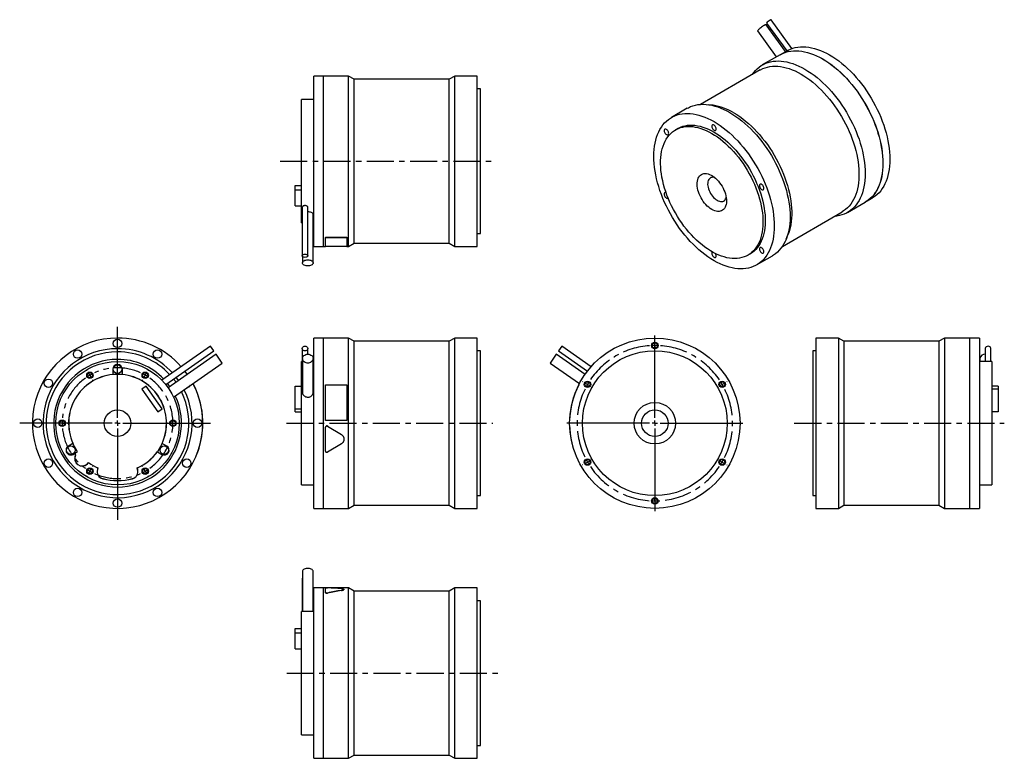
# Model space of a CAD drawing. Extents: x 76 to 1001, y 73 to 767.
import ezdxf

# ---------------------------------------------------------------- set-up
doc = ezdxf.new("R2010")
doc.units = 0
doc.header["$LTSCALE"] = 2
doc.header["$MEASUREMENT"] = 0
doc.linetypes.add('CENTERX2', pattern=[20.32, 12.7, -2.54, 2.54, -2.54])
doc.layers.get('0').update_dxf_attribs({"linetype": 'CONTINUOUS'})

# ---------------------------------------------------------------- blocks, each defined once
blk = doc.blocks.new('SW_CENTERMARKSYMBOL_0')
at = {"color": 0, "linetype": 'Continuous'}
for p, q in [((0, 5), (0, 90.44)), ((-5, 0), (-91.9, 0)), ((0, 0), (-2.5, 0)), ((0, 0), (0, 2.5)), ((0, 0), (0, -2.5)), ((0, 0), (2.5, 0)), ((5, 0), (87.39, 0)), ((0, -5), (0, -90.77))]:
    blk.add_line(p, q, dxfattribs=at)
blk = doc.blocks.new('SW_CENTERMARKSYMBOL_2')
at = {"color": 6, "linetype": 'Continuous'}
for p, q in [((-2.5, 4.33), (-2.75, 4.76)), ((0, 0), (-1.25, 2.17)), ((0, 0), (1.25, -2.17)), ((52, 0), (50.75, -2.17)), ((52, 0), (53.25, 2.17)), ((54.5, 4.33), (54.75, 4.76)), ((2.5, -4.33), (2.75, -4.76)), ((49.5, -4.33), (49.25, -4.76)), ((-31, -45.03), (-31.5, -45.03)), ((-26, -45.03), (-28.5, -45.03)), ((-26, -45.03), (-23.5, -45.03)), ((-21, -45.03), (-20.5, -45.03)), ((73, -45.03), (72.5, -45.03)), ((78, -45.03), (75.5, -45.03)), ((78, -45.03), (80.5, -45.03)), ((83, -45.03), (83.5, -45.03)), ((0, -90.07), (-1.25, -92.23)), ((0, -90.07), (1.25, -87.9)), ((2.5, -85.74), (2.75, -85.3)), ((49.5, -85.74), (49.25, -85.3)), ((52, -90.07), (50.75, -87.9)), ((52, -90.07), (53.25, -92.23)), ((-2.5, -94.4), (-2.75, -94.83)), ((54.5, -94.4), (54.75, -94.83))]:
    blk.add_line(p, q, dxfattribs=at)
for start, end in [(117.2454, 120), (60, 62.7546), (120, 122.7546), (57.2454, 60), (177.2454, 180), (180, 182.7546), (0, 2.7546), (357.2454, 0), (237.2454, 240), (240, 242.7546), (297.2454, 300), (300, 302.7546)]:
    blk.add_arc((26, -45.03), 52, start, end, dxfattribs=at)
at = {"color": 6, "linetype": 'CENTERX2'}
for start, end in [(65.50921, 114.49079), (125.50921, 174.49079), (305.50921, 54.49079), (185.50921, 234.49079), (245.50921, 294.49079)]:
    blk.add_arc((26, -45.03), 52, start, end, dxfattribs=at)
blk = doc.blocks.new('SW_CENTERMARKSYMBOL_4')
at = {"color": 0, "linetype": 'Continuous'}
for p, q in [((0, 5), (0, 82.5)), ((-5, 0), (-82.5, 0)), ((0, 0), (-2.5, 0)), ((0, 0), (0, 2.5)), ((0, 0), (0, -2.5)), ((0, 0), (2.5, 0)), ((5, 0), (82.5, 0)), ((0, -5), (0, -82.5))]:
    blk.add_line(p, q, dxfattribs=at)
blk = doc.blocks.new('SW_CENTERMARKSYMBOL_5')
at = {"color": 6, "linetype": 'Continuous'}
for p, q in [((0, 5), (0, 5.5)), ((0, 0), (0, 2.5)), ((0, 0), (0, -2.5)), ((0, -5), (0, -5.5)), ((-67.55, -34), (-67.98, -33.75)), ((-63.22, -36.5), (-65.38, -35.25)), ((-63.22, -36.5), (-61.05, -37.75)), ((63.22, -36.5), (61.05, -37.75)), ((63.22, -36.5), (65.38, -35.25)), ((67.55, -34), (67.98, -33.75)), ((-58.89, -39), (-58.46, -39.25)), ((58.89, -39), (58.46, -39.25)), ((-63.22, -109.5), (-65.38, -110.75)), ((-63.22, -109.5), (-61.05, -108.25)), ((-58.89, -107), (-58.46, -106.75)), ((58.89, -107), (58.46, -106.75)), ((63.22, -109.5), (61.05, -108.25)), ((63.22, -109.5), (65.38, -110.75)), ((-67.55, -112), (-67.98, -112.25)), ((67.55, -112), (67.98, -112.25)), ((0, -141), (0, -140.5)), ((0, -146), (0, -143.5)), ((0, -146), (0, -148.5)), ((0, -151), (0, -151.5))]:
    blk.add_line(p, q, dxfattribs=at)
for start, end in [(90, 91.96218), (88.03782, 90), (150, 151.96218), (148.03782, 150), (30, 31.96218), (28.03782, 30), (208.03782, 210), (210, 211.96218), (328.03782, 330), (330, 331.96218), (268.03782, 270), (270, 271.96218)]:
    blk.add_arc((0, -73), 73, start, end, dxfattribs=at)
at = {"color": 6, "linetype": 'CENTERX2'}
for start, end in [(93.92437, 146.07563), (33.92437, 86.07563), (153.92437, 206.07563), (333.92437, 26.07563), (213.92437, 326.07563)]:
    blk.add_arc((0, -73), 73, start, end, dxfattribs=at)

msp = doc.modelspace()

# ---------------------------------------------------------------- linework, layer by layer
at = {"color": 7, "linetype": 'Continuous'}
for p, q in [((795.73, 736.69), (777.55, 761.89)), ((777.83, 763.47), (796.74, 737.27)), ((801.63, 739.55), (782.13, 766.57)), ((769.36, 755.98), (786.94, 731.62)), ((790.46, 733.65), (773.84, 724.06)), ((797.04, 737.45), (790.53, 733.69)), ((361.75, 713.64), (352.55, 713.64)), ((352.55, 633.64), (352.55, 713.64)), ((361.75, 633.64), (361.75, 713.64)), ((361.85, 712.64), (361.75, 712.64)), ((385.35, 713.64), (361.85, 713.64)), ((361.85, 633.64), (361.85, 713.64)), ((390.54, 710.64), (385.35, 713.64)), ((385.35, 633.64), (385.35, 713.64)), ((485.05, 713.64), (479.85, 710.64)), ((506.05, 713.64), (485.05, 713.64)), ((485.05, 633.64), (485.05, 713.64)), ((506.05, 633.64), (506.05, 713.64)), ((771.67, 719.34), (715.7, 687.03)), ((479.85, 710.64), (390.54, 710.64)), ((390.54, 633.64), (390.54, 710.64)), ((479.85, 633.64), (479.85, 710.64)), ((509.05, 701.64), (506.05, 701.64)), ((509.05, 633.64), (509.05, 701.64)), ((352.55, 691.64), (341.05, 691.64)), ((341.05, 633.64), (341.05, 691.64)), ((727.59, 686.15), (723.16, 686.75)), ((703.34, 683.36), (688.5, 674.79)), ((694.49, 664.39), (692.37, 663.17)), ((341.05, 575.64), (341.05, 633.64)), ((352.55, 553.64), (352.55, 633.64)), ((361.75, 553.64), (361.75, 633.64)), ((361.85, 553.64), (361.85, 633.64)), ((385.35, 553.64), (385.35, 633.64)), ((390.54, 556.64), (390.54, 633.64)), ((479.85, 556.64), (479.85, 633.64)), ((485.05, 553.64), (485.05, 633.64)), ((506.05, 553.64), (506.05, 633.64)), ((509.05, 565.64), (509.05, 633.64)), ((335.05, 610.79), (341.05, 610.79)), ((335.05, 606.69), (335.05, 610.79)), ((335.05, 606.69), (341.05, 606.69)), ((335.05, 591.78), (335.05, 606.69)), ((853.84, 585.49), (870.45, 595.08)), ((870.52, 595.12), (877.03, 598.88)), ((335.05, 591.78), (341.05, 591.78)), ((341.75, 590.16), (341.75, 544.81)), ((347.05, 544.81), (347.05, 590.16)), ((352.05, 538.18), (352.05, 583.41)), ((792.69, 553.65), (848.66, 585.97)), ((341.05, 575.64), (341.75, 575.64)), ((352.05, 575.64), (352.55, 575.64)), ((506.05, 565.64), (509.05, 565.64)), ((796.19, 560.26), (797.88, 564.4)), ((363.75, 562.2), (383.75, 562.2)), ((363.75, 562.2), (363.75, 562.11)), ((363.75, 562.11), (383.75, 562.11)), ((363.75, 553.58), (363.75, 562.11)), ((383.75, 562.2), (383.75, 562.11)), ((383.75, 562.11), (383.75, 553.58)), ((385.35, 553.64), (390.54, 556.64)), ((390.54, 556.64), (479.85, 556.64)), ((479.85, 556.64), (485.05, 553.64)), ((352.55, 553.64), (361.75, 553.64)), ((361.75, 554.64), (361.85, 554.64)), ((361.85, 553.64), (363.75, 553.64)), ((383.75, 553.58), (363.75, 553.58)), ((383.75, 553.64), (385.35, 553.64)), ((485.05, 553.64), (506.05, 553.64)), ((760.37, 545.39), (762.49, 546.61)), ((341.95, 544.23), (341.95, 538.18)), ((768.49, 536.22), (783.34, 544.79)), ((361.75, 467.52), (352.55, 467.52)), ((352.55, 307.52), (352.55, 467.52)), ((361.75, 307.52), (361.75, 467.52)), ((361.85, 466.52), (361.75, 466.52)), ((385.35, 467.52), (361.85, 467.52)), ((361.85, 307.52), (361.85, 467.52)), ((390.54, 464.52), (385.35, 467.52)), ((385.35, 307.52), (385.35, 467.52)), ((479.85, 464.52), (390.54, 464.52)), ((390.54, 310.52), (390.54, 464.52)), ((485.05, 467.52), (479.85, 464.52)), ((479.85, 310.52), (479.85, 464.52)), ((506.05, 467.52), (485.05, 467.52)), ((485.05, 307.52), (485.05, 467.52)), ((506.05, 307.52), (506.05, 467.52)), ((845.24, 467.52), (824.24, 467.52)), ((824.24, 467.52), (824.24, 307.52)), ((850.43, 464.52), (845.24, 467.52)), ((845.24, 467.52), (845.24, 307.52)), ((939.74, 464.52), (850.43, 464.52)), ((850.43, 464.52), (850.43, 310.52)), ((944.94, 467.52), (939.74, 464.52)), ((939.74, 464.52), (939.74, 310.52)), ((968.44, 467.52), (944.94, 467.52)), ((944.94, 467.52), (944.94, 307.52)), ((968.44, 467.52), (968.44, 307.52)), ((968.54, 466.52), (968.44, 466.52)), ((977.74, 467.52), (968.54, 467.52)), ((968.54, 467.52), (968.54, 307.52)), ((977.74, 467.52), (977.74, 307.52)), ((255.63, 459.83), (209.98, 427.87)), ((213.51, 423.87), (258.67, 455.49)), ((258.67, 455.49), (255.63, 459.83)), ((341.75, 457.66), (341.75, 425.9)), ((347.05, 452.33), (347.05, 457.66)), ((509.05, 455.52), (506.05, 455.52)), ((509.05, 319.52), (509.05, 455.52)), ((585.57, 459.83), (582.53, 455.49)), ((582.53, 455.49), (609.64, 436.51)), ((613.04, 440.6), (585.57, 459.83)), ((824.24, 455.52), (821.24, 455.52)), ((821.24, 455.52), (821.24, 319.52)), ((983.24, 457.66), (983.24, 445.52)), ((988.54, 445.52), (988.54, 457.66)), ((260.89, 452.33), (215.83, 420.78)), ((220.91, 412), (266.68, 444.05)), ((266.68, 444.05), (260.89, 452.33)), ((341.75, 445.52), (341.05, 445.52)), ((341.05, 329.52), (341.05, 445.52)), ((341.95, 448.19), (341.95, 416.51)), ((352.05, 416.52), (352.05, 448.19)), ((352.55, 445.52), (352.05, 445.52)), ((580.32, 452.33), (574.53, 444.05)), ((574.53, 444.05), (602.08, 424.76)), ((607.35, 433.4), (580.32, 452.33)), ((989.24, 445.52), (977.74, 445.52)), ((978.24, 448.19), (978.24, 445.52)), ((989.24, 445.52), (989.24, 329.52)), ((163.82, 438.22), (163.82, 433.3)), ((172.82, 433.3), (172.82, 438.22)), ((163.92, 433.52), (163.92, 433.21)), ((163.92, 433.52), (172.72, 433.52)), ((172.72, 433.21), (172.72, 433.52)), ((195.26, 422.26), (191.17, 419.39)), ((191.17, 419.39), (206.08, 398.1)), ((210.18, 400.96), (195.26, 422.26)), ((239.76, 423.52), (239.85, 423.57)), ((335.05, 400.96), (335.05, 422.26)), ((335.05, 422.26), (341.05, 422.26)), ((363.75, 423.57), (383.75, 423.57)), ((363.75, 390.03), (363.75, 423.57)), ((383.75, 423.57), (383.75, 390.03)), ((601.45, 423.52), (601.36, 423.57)), ((995.24, 422.26), (989.24, 422.26)), ((995.24, 419.39), (989.24, 419.39)), ((995.24, 422.26), (995.24, 419.39)), ((995.24, 419.39), (995.24, 398.1)), ((206.08, 398.1), (210.18, 400.96)), ((335.05, 400.96), (341.05, 400.96)), ((335.05, 398.1), (335.05, 400.96)), ((335.05, 398.1), (341.05, 398.1)), ((995.24, 398.1), (989.24, 398.1)), ((248.28, 390.02), (248.38, 390.03)), ((383.75, 390.03), (363.75, 390.03)), ((363.75, 390.02), (363.75, 390.03)), ((383.75, 390.02), (363.75, 390.02)), ((383.75, 390.02), (383.75, 390.03)), ((592.93, 390.02), (592.83, 390.03)), ((248.23, 383.82), (248.33, 383.82)), ((363.75, 361.19), (363.75, 383.82)), ((363.75, 383.82), (363.75, 383.82)), ((365.58, 384.84), (378.52, 376.85)), ((365.58, 384.84), (365.58, 384.84)), ((365.58, 384.84), (378.52, 376.86)), ((592.93, 384.84), (592.83, 384.84)), ((378.52, 376.86), (378.52, 376.85)), ((593.6, 376.86), (593.5, 376.85)), ((126.42, 368.53), (122.16, 366.07)), ((126.55, 368.49), (126.28, 368.33)), ((130.73, 360.62), (126.28, 368.33)), ((127.81, 358.94), (130.73, 360.62)), ((205.68, 360.87), (205.95, 360.71)), ((205.71, 360.74), (209.97, 358.27)), ((210.35, 368.33), (205.95, 360.71)), ((210.35, 368.33), (210.08, 368.49)), ((214.47, 366.07), (210.21, 368.53)), ((243.87, 361.22), (243.96, 361.19)), ((378.52, 368.16), (365.58, 360.17)), ((595.26, 368.18), (595.17, 368.16)), ((126.66, 358.27), (127.42, 358.71)), ((597.7, 360.2), (597.61, 360.17)), ((139.96, 349.41), (141.11, 350.56)), ((140.03, 349.34), (141.12, 350.42)), ((149.79, 345.42), (149.39, 343.94)), ((149.91, 345.48), (149.49, 343.91)), ((187.15, 343.91), (186.73, 345.48)), ((187.24, 343.94), (186.85, 345.42)), ((341.05, 329.52), (352.55, 329.52)), ((977.74, 329.52), (989.24, 329.52)), ((506.05, 319.52), (509.05, 319.52)), ((821.24, 319.52), (824.24, 319.52)), ((352.55, 307.52), (361.75, 307.52)), ((361.75, 308.52), (361.85, 308.52)), ((361.85, 307.52), (385.35, 307.52)), ((385.35, 307.52), (390.54, 310.52)), ((390.54, 310.52), (479.85, 310.52)), ((479.85, 310.52), (485.05, 307.52)), ((485.05, 307.52), (506.05, 307.52)), ((824.24, 307.52), (845.24, 307.52)), ((845.24, 307.52), (850.43, 310.52)), ((850.43, 310.52), (939.74, 310.52)), ((939.74, 310.52), (944.94, 307.52)), ((944.94, 307.52), (968.44, 307.52)), ((968.44, 308.52), (968.54, 308.52)), ((968.54, 307.52), (977.74, 307.52)), ((341.75, 241.55), (341.75, 210.72)), ((341.95, 248.18), (341.95, 210.72)), ((352.05, 210.72), (352.05, 248.18)), ((361.75, 232.72), (352.55, 232.72)), ((352.55, 72.72), (352.55, 232.72)), ((361.75, 72.72), (361.75, 232.72)), ((361.85, 231.72), (361.75, 231.72)), ((363.75, 232.72), (361.85, 232.72)), ((361.85, 72.72), (361.85, 232.72)), ((383.75, 232.78), (363.75, 232.78)), ((363.75, 228.36), (363.75, 232.73)), ((385.35, 232.72), (367.72, 232.72)), ((383.75, 232.72), (383.75, 232.78)), ((390.54, 229.72), (385.35, 232.72)), ((385.35, 72.72), (385.35, 232.72)), ((485.05, 232.72), (479.85, 229.72)), ((506.05, 232.72), (485.05, 232.72)), ((485.05, 72.72), (485.05, 232.72)), ((506.05, 72.72), (506.05, 232.72)), ((363.75, 228.27), (363.75, 228.36)), ((365.58, 227.91), (365.58, 228)), ((378.52, 230.34), (378.52, 230.44)), ((479.85, 229.72), (390.54, 229.72)), ((390.54, 75.72), (390.54, 229.72)), ((479.85, 75.72), (479.85, 229.72)), ((509.05, 220.72), (506.05, 220.72)), ((509.05, 84.72), (509.05, 220.72)), ((352.55, 210.72), (341.05, 210.72)), ((341.05, 94.72), (341.05, 210.72)), ((335.05, 194.58), (341.05, 194.58)), ((335.05, 190.48), (335.05, 194.58)), ((335.05, 190.48), (341.05, 190.48)), ((335.05, 175.57), (335.05, 190.48)), ((335.05, 175.57), (341.05, 175.57)), ((341.05, 94.72), (352.55, 94.72)), ((506.05, 84.72), (509.05, 84.72)), ((385.35, 72.72), (390.54, 75.72)), ((390.54, 75.72), (479.85, 75.72)), ((479.85, 75.72), (485.05, 72.72)), ((352.55, 72.72), (361.75, 72.72)), ((361.75, 73.72), (361.85, 73.72)), ((361.85, 72.72), (385.35, 72.72)), ((485.05, 72.72), (506.05, 72.72))]:
    msp.add_line(p, q, dxfattribs=at)
at = {"color": 6, "linetype": 'CENTERX2'}
for p, q in [((321.11, 633.64), (523, 633.64)), ((326.83, 387.52), (520.78, 387.52)), ((803.87, 387.52), (1001.09, 387.52)), ((327.3, 152.72), (526.57, 152.72))]:
    msp.add_line(p, q, dxfattribs=at)
at = {"color": 7, "linetype": 'Continuous'}
for points in [[(775.5, 761.13), (774.74, 760.67), (773.93, 760.14), (773.09, 759.56), (772.28, 758.95), (771.51, 758.35), (770.82, 757.77), (770.23, 757.23), (769.78, 756.77), (769.48, 756.39), (769.34, 756.12), (769.36, 755.98)], [(782.13, 766.57), (782.1, 766.6), (781.9, 766.58), (781.54, 766.43), (781.05, 766.18)], [(797.04, 737.45), (798.06, 738.01), (800.19, 739), (802.41, 739.81), (804.72, 740.43), (807.11, 740.87), (809.58, 741.13), (812.12, 741.19), (814.72, 741.07), (817.39, 740.76), (820.1, 740.27), (822.85, 739.59), (825.65, 738.72), (828.47, 737.68), (831.31, 736.45), (834.17, 735.06), (837.03, 733.49)], [(790.46, 733.65), (791.48, 734.21), (793.61, 735.2), (795.83, 736.01), (798.14, 736.64), (800.53, 737.08), (803, 737.33), (805.54, 737.4), (808.15, 737.27), (810.81, 736.96), (813.52, 736.47), (816.28, 735.79), (819.07, 734.93), (821.89, 733.88), (824.73, 732.66), (827.59, 731.26), (830.46, 729.69)], [(790.53, 733.69), (791.55, 734.25), (793.68, 735.24), (795.9, 736.05), (798.21, 736.68), (800.6, 737.12), (803.07, 737.37), (805.62, 737.44), (808.22, 737.31), (810.88, 737.01), (813.59, 736.51), (816.35, 735.83), (819.14, 734.97), (821.96, 733.92), (824.8, 732.7), (827.66, 731.3), (830.53, 729.73)], [(837.03, 733.49), (839.9, 731.75), (842.76, 729.85), (845.6, 727.79), (848.42, 725.57), (851.21, 723.21), (853.97, 720.71), (856.68, 718.08), (859.34, 715.31), (861.95, 712.43), (864.49, 709.43), (866.96, 706.32), (869.35, 703.12), (871.66, 699.83), (873.88, 696.46), (876.01, 693.01), (878.03, 689.5), (879.95, 685.93), (881.77, 682.32), (883.46, 678.68), (885.04, 675), (886.49, 671.31), (887.82, 667.61), (889.02, 663.91), (890.08, 660.23), (891.01, 656.56), (891.8, 652.92), (892.44, 649.32), (892.95, 645.77), (893.31, 642.28), (893.53, 638.86), (893.6, 635.51), (893.53, 632.24), (893.31, 629.06), (892.95, 625.99), (892.44, 623.02), (891.8, 620.17), (891.01, 617.45), (890.08, 614.85), (889.02, 612.39), (887.82, 610.08), (886.49, 607.91), (885.04, 605.89), (883.46, 604.04), (881.77, 602.35), (879.95, 600.83), (878.03, 599.49), (877.03, 598.88)], [(764.49, 715.19), (765.83, 717.04), (767.41, 718.89), (769.11, 720.58), (770.92, 722.1), (772.84, 723.45), (774.87, 724.62), (776.99, 725.61), (779.21, 726.42), (781.52, 727.04), (783.92, 727.48), (786.39, 727.74), (788.93, 727.8), (791.53, 727.68), (794.19, 727.37), (796.91, 726.88), (799.66, 726.2), (802.45, 725.33), (805.27, 724.29), (808.12, 723.07), (810.97, 721.67), (813.84, 720.1)], [(771.67, 719.34), (772.16, 719.62), (774.22, 720.63), (776.38, 721.46), (778.62, 722.11), (780.94, 722.57), (783.35, 722.85), (785.82, 722.94), (788.36, 722.85), (790.96, 722.57), (793.61, 722.11), (796.3, 721.46), (799.03, 720.63), (801.79, 719.61), (804.57, 718.42), (807.36, 717.06), (810.17, 715.53)], [(830.46, 729.69), (833.32, 727.95), (836.18, 726.05), (839.02, 723.99), (841.84, 721.78), (844.64, 719.42), (847.39, 716.92), (850.1, 714.28), (852.77, 711.52), (855.37, 708.63), (857.91, 705.63), (860.38, 702.53), (862.77, 699.33), (865.08, 696.03), (867.3, 692.66), (869.43, 689.21), (871.46, 685.7), (873.38, 682.14), (875.19, 678.53), (876.89, 674.88), (878.46, 671.21), (879.92, 667.51), (881.24, 663.81), (882.44, 660.12), (883.5, 656.43), (884.43, 652.76), (885.22, 649.13), (885.87, 645.53), (886.37, 641.98), (886.74, 638.49), (886.95, 635.06), (887.03, 631.71), (886.95, 628.44), (886.74, 625.27), (886.37, 622.19), (885.87, 619.23), (885.22, 616.38), (884.43, 613.65), (883.5, 611.06), (882.44, 608.6), (881.24, 606.28), (879.92, 604.11), (878.46, 602.1), (876.89, 600.25), (875.19, 598.56), (873.38, 597.04), (871.46, 595.69), (870.45, 595.08)], [(830.53, 729.73), (833.39, 727.99), (836.25, 726.09), (839.09, 724.03), (841.91, 721.82), (844.71, 719.46), (847.46, 716.96), (850.17, 714.32), (852.84, 711.56), (855.44, 708.67), (857.98, 705.67), (860.45, 702.57), (862.84, 699.37), (865.15, 696.07), (867.37, 692.7), (869.5, 689.25), (871.53, 685.74), (873.45, 682.18), (875.26, 678.57), (876.96, 674.92), (878.53, 671.25), (879.99, 667.56), (881.32, 663.86), (882.51, 660.16), (883.57, 656.47), (884.5, 652.8), (885.29, 649.17), (885.94, 645.57), (886.44, 642.02), (886.81, 638.53), (887.02, 635.1), (887.1, 631.75), (887.02, 628.48), (886.81, 625.31), (886.44, 622.24), (885.94, 619.27), (885.29, 616.42), (884.5, 613.69), (883.57, 611.1), (882.51, 608.64), (881.32, 606.32), (879.99, 604.15), (878.53, 602.14), (876.96, 600.29), (875.26, 598.6), (873.45, 597.08), (871.53, 595.73), (870.52, 595.12)], [(810.17, 715.53), (812.97, 713.82), (815.76, 711.96), (818.54, 709.94), (821.3, 707.77), (824.03, 705.45), (826.72, 702.99), (829.37, 700.4), (831.97, 697.68), (834.51, 694.84), (836.98, 691.89), (839.39, 688.83), (841.71, 685.68), (843.96, 682.45), (846.11, 679.13), (848.17, 675.74), (850.12, 672.29), (851.97, 668.79), (853.71, 665.25), (855.34, 661.67), (856.84, 658.07), (858.23, 654.46), (859.48, 650.84), (860.6, 647.22), (861.59, 643.62), (862.44, 640.05), (863.16, 636.5), (863.73, 633), (864.16, 629.55), (864.45, 626.17), (864.59, 622.85), (864.59, 619.61), (864.45, 616.46), (864.16, 613.41), (863.73, 610.46), (863.16, 607.62), (862.44, 604.9), (861.59, 602.31), (860.6, 599.85), (859.48, 597.53), (858.23, 595.36), (856.84, 593.34), (855.34, 591.48), (853.71, 589.77), (851.97, 588.24), (850.12, 586.88), (848.66, 585.97)], [(813.84, 720.1), (816.71, 718.36), (819.56, 716.46), (822.41, 714.4), (825.23, 712.19), (828.02, 709.83), (830.77, 707.32), (833.49, 704.69), (836.15, 701.92), (838.75, 699.04), (841.29, 696.04), (843.76, 692.94), (846.16, 689.73), (848.47, 686.44), (850.69, 683.07), (852.81, 679.62), (854.84, 676.11), (856.76, 672.54), (858.57, 668.93), (860.27, 665.29), (861.85, 661.61), (863.3, 657.92), (864.63, 654.22), (865.82, 650.52), (866.89, 646.84), (867.81, 643.17), (868.6, 639.53), (869.25, 635.93), (869.76, 632.39), (870.12, 628.89), (870.34, 625.47), (870.41, 622.12), (870.34, 618.85), (870.12, 615.68), (869.76, 612.6), (869.25, 609.64), (868.6, 606.79), (867.81, 604.06), (866.89, 601.46), (865.82, 599), (864.63, 596.69), (863.3, 594.52), (861.85, 592.51), (860.27, 590.65), (858.57, 588.96), (856.76, 587.45), (854.84, 586.1), (852.81, 584.93), (850.69, 583.94), (848.47, 583.13), (846.16, 582.5), (843.76, 582.06), (841.48, 581.82)], [(703.34, 683.36), (704.37, 683.92), (706.49, 684.91), (708.72, 685.72), (711.03, 686.35), (713.42, 686.79), (715.89, 687.04), (718.43, 687.1), (721.03, 686.98), (723.69, 686.67), (726.41, 686.18), (729.16, 685.5), (731.95, 684.63), (734.78, 683.59), (737.62, 682.37), (740.48, 680.97), (743.34, 679.4)], [(728.49, 670.83), (731.36, 669.09), (734.22, 667.19), (737.06, 665.13), (739.88, 662.92), (742.67, 660.56), (745.43, 658.05), (748.14, 655.42), (750.8, 652.65), (753.4, 649.77), (755.95, 646.77), (758.41, 643.67), (760.81, 640.46), (763.12, 637.17), (765.34, 633.8), (767.47, 630.35), (769.49, 626.84), (771.41, 623.27), (773.23, 619.66), (774.92, 616.02), (776.5, 612.34), (777.95, 608.65), (779.28, 604.95), (780.48, 601.25), (781.54, 597.57), (782.47, 593.9), (783.25, 590.26), (783.9, 586.66), (784.41, 583.11), (784.77, 579.62), (784.99, 576.2), (785.06, 572.85), (784.99, 569.58), (784.77, 566.41), (784.41, 563.33), (783.9, 560.37), (783.25, 557.52), (782.47, 554.79), (781.54, 552.19), (780.48, 549.73), (779.28, 547.42), (777.95, 545.25), (776.5, 543.24), (774.92, 541.38), (773.23, 539.69), (771.41, 538.17), (769.49, 536.83), (767.47, 535.66), (765.34, 534.67), (763.12, 533.86), (760.81, 533.23), (758.41, 532.79), (755.95, 532.54), (753.4, 532.47), (750.8, 532.6), (748.14, 532.9), (745.43, 533.4), (742.67, 534.08), (739.88, 534.94), (737.06, 535.99), (734.22, 537.21), (731.36, 538.61), (728.49, 540.18), (725.63, 541.92), (722.77, 543.82), (719.93, 545.88), (717.11, 548.09), (714.31, 550.45), (711.56, 552.95), (708.85, 555.59), (706.18, 558.35), (703.58, 561.24), (701.04, 564.24), (698.57, 567.34), (696.18, 570.54), (693.87, 573.84), (691.64, 577.21), (689.52, 580.66), (687.49, 584.17), (685.57, 587.73), (683.76, 591.34), (682.06, 594.99), (680.49, 598.66), (679.03, 602.35), (677.7, 606.05), (676.51, 609.75), (675.44, 613.44), (674.52, 617.11), (673.73, 620.74), (673.08, 624.34), (672.58, 627.89), (672.21, 631.38), (672, 634.81), (671.92, 638.16), (672, 641.43), (672.21, 644.6), (672.58, 647.67), (673.08, 650.64), (673.73, 653.49), (674.52, 656.22), (675.44, 658.81), (676.51, 661.27), (677.7, 663.59), (679.03, 665.76), (680.49, 667.77), (682.06, 669.62), (683.76, 671.31), (685.57, 672.83), (687.49, 674.18), (689.52, 675.35), (691.64, 676.34), (693.87, 677.15), (696.18, 677.77), (698.57, 678.21), (701.04, 678.47), (703.58, 678.53), (706.18, 678.41), (708.85, 678.1), (711.56, 677.61), (714.31, 676.93), (717.11, 676.06), (719.93, 675.02), (722.77, 673.79), (725.63, 672.4), (728.49, 670.83)], [(743.34, 679.4), (746.21, 677.66), (749.06, 675.76), (751.91, 673.7), (754.73, 671.49), (757.52, 669.13), (760.28, 666.63), (762.99, 663.99), (765.65, 661.23), (768.25, 658.34), (770.79, 655.34), (773.26, 652.24), (775.66, 649.03), (777.97, 645.74), (780.19, 642.37), (782.32, 638.92), (784.34, 635.41), (786.26, 631.85), (788.07, 628.24), (789.77, 624.59), (791.35, 620.92), (792.8, 617.22), (794.13, 613.52), (795.33, 609.83), (796.39, 606.14), (797.32, 602.47), (798.1, 598.83), (798.75, 595.24), (799.26, 591.69), (799.62, 588.2), (799.84, 584.77), (799.91, 581.42), (799.84, 578.15), (799.62, 574.98), (799.26, 571.9), (798.75, 568.94), (798.1, 566.09), (797.32, 563.36), (796.39, 560.76), (795.33, 558.3), (794.13, 555.99), (792.8, 553.82), (791.35, 551.81), (789.77, 549.95), (788.07, 548.27), (786.26, 546.75), (784.34, 545.4), (783.34, 544.79)], [(747.02, 679.07), (749.82, 677.37), (752.61, 675.5), (755.39, 673.48), (758.15, 671.31), (760.88, 668.99), (763.57, 666.53), (766.22, 663.94), (768.82, 661.22), (771.36, 658.38), (773.83, 655.43), (776.24, 652.38), (778.56, 649.23), (780.81, 645.99), (782.96, 642.67), (785.02, 639.29), (786.97, 635.84), (788.82, 632.34), (790.56, 628.79), (792.19, 625.22), (793.69, 621.62), (795.08, 618), (796.33, 614.38), (797.45, 610.77), (798.44, 607.17), (799.29, 603.59), (800.01, 600.05), (800.58, 596.55), (801.01, 593.1), (801.3, 589.71), (801.44, 586.39), (801.44, 583.16), (801.3, 580.01), (801.01, 576.95), (800.58, 574), (800.01, 571.16), (799.29, 568.44), (798.44, 565.85), (797.88, 564.4)], [(726.37, 659.8), (729, 658.2), (731.61, 656.44), (734.22, 654.53), (736.8, 652.46), (739.34, 650.26), (741.85, 647.91), (744.32, 645.43), (746.72, 642.83), (749.07, 640.12), (751.35, 637.3), (753.56, 634.38), (755.69, 631.37), (757.72, 628.28), (759.67, 625.11), (761.51, 621.89), (763.25, 618.61), (764.88, 615.29), (766.4, 611.94), (767.79, 608.57), (769.06, 605.18), (770.21, 601.79), (771.22, 598.4), (772.1, 595.04), (772.84, 591.7), (773.45, 588.4), (773.91, 585.14), (774.23, 581.95), (774.41, 578.82), (774.45, 575.76), (774.34, 572.8), (774.09, 569.92), (773.7, 567.15), (773.16, 564.49), (772.49, 561.95), (771.68, 559.53), (770.73, 557.25), (769.65, 555.1), (768.44, 553.11), (767.11, 551.27), (765.65, 549.58), (764.08, 548.06), (762.4, 546.71), (760.6, 545.52), (758.71, 544.52), (756.72, 543.69), (754.63, 543.04), (752.47, 542.58), (750.22, 542.3), (747.91, 542.2), (745.53, 542.29), (743.09, 542.57), (740.6, 543.03), (738.07, 543.67), (735.51, 544.49), (732.92, 545.49), (730.31, 546.67), (727.68, 548.02), (725.06, 549.53), (722.43, 551.21), (719.82, 553.05), (717.23, 555.04), (714.67, 557.18), (712.14, 559.46), (709.65, 561.87), (707.21, 564.41), (704.83, 567.07), (702.52, 569.84), (700.27, 572.71), (698.11, 575.67), (696.03, 578.72), (694.03, 581.85), (692.14, 585.05), (690.35, 588.3), (688.66, 591.6), (687.09, 594.94), (685.63, 598.3), (684.3, 601.68), (683.09, 605.07), (682.01, 608.46), (681.06, 611.84), (680.25, 615.19), (679.58, 618.51), (679.04, 621.79), (678.65, 625.02), (678.4, 628.18), (678.29, 631.28), (678.33, 634.29), (678.51, 637.21), (678.83, 640.03), (679.29, 642.75), (679.9, 645.36), (680.64, 647.84), (681.52, 650.19), (682.53, 652.4), (683.68, 654.47), (684.95, 656.39), (686.35, 658.15), (687.86, 659.76), (689.49, 661.2), (691.23, 662.46), (693.07, 663.56), (695.02, 664.48), (697.06, 665.21), (699.18, 665.77), (701.39, 666.14), (703.67, 666.33), (706.02, 666.33), (708.43, 666.15), (710.89, 665.78), (713.4, 665.23), (715.95, 664.5), (718.52, 663.59), (721.13, 662.5), (723.75, 661.24), (726.37, 659.8)], [(694.49, 664.39), (695.2, 664.78), (697.14, 665.7), (699.18, 666.44), (701.3, 666.99), (703.51, 667.37), (705.79, 667.55), (708.14, 667.56), (710.55, 667.38), (713.01, 667.01), (715.52, 666.46), (718.07, 665.73), (720.65, 664.81), (723.25, 663.72), (725.87, 662.46), (728.49, 661.03)], [(730.61, 663.89), (730.54, 664.56), (730.33, 665.27), (729.99, 665.98), (729.55, 666.62), (729.04, 667.16), (728.49, 667.56), (727.94, 667.79), (727.43, 667.84), (726.99, 667.71), (726.66, 667.4), (726.44, 666.93), (726.37, 666.33), (726.44, 665.66), (726.66, 664.95), (726.99, 664.24), (727.43, 663.6), (727.94, 663.06), (728.49, 662.66), (729.04, 662.43), (729.55, 662.38), (729.99, 662.51), (730.33, 662.83), (730.54, 663.29), (730.61, 663.89)], [(684.85, 662.62), (684.34, 663.16), (683.79, 663.56), (683.24, 663.8), (682.73, 663.85), (682.29, 663.71), (681.95, 663.4), (681.74, 662.93), (681.67, 662.34), (681.74, 661.66), (681.95, 660.95), (682.29, 660.25), (682.73, 659.6), (683.24, 659.06), (683.79, 658.66), (684.34, 658.43), (684.85, 658.38), (685.29, 658.52), (685.63, 658.83), (685.84, 659.3), (685.91, 659.89), (685.84, 660.56), (685.63, 661.28), (685.29, 661.98), (684.85, 662.62)], [(728.49, 661.03), (731.12, 659.43), (733.74, 657.67), (736.34, 655.75), (738.92, 653.69), (741.46, 651.48), (743.97, 649.13), (746.44, 646.66), (748.85, 644.06), (751.19, 641.34), (753.48, 638.52), (755.68, 635.6), (757.81, 632.59), (759.84, 629.5), (761.79, 626.34), (763.63, 623.12), (765.37, 619.84), (767, 616.52), (768.52, 613.17), (769.91, 609.79), (771.18, 606.4), (772.33, 603.01), (773.34, 599.63), (774.22, 596.26), (774.97, 592.92), (775.57, 589.62), (776.03, 586.37), (776.36, 583.17), (776.54, 580.04), (776.57, 576.99), (776.46, 574.02), (776.21, 571.15), (775.82, 568.37), (775.28, 565.71), (774.61, 563.17), (773.8, 560.75), (772.85, 558.47), (771.77, 556.33), (770.56, 554.33), (769.23, 552.49), (767.77, 550.81), (766.2, 549.28), (764.52, 547.93), (762.72, 546.75), (762.49, 546.61)], [(726.37, 588.36), (724.95, 589.26), (723.55, 590.32), (722.18, 591.53), (720.85, 592.88), (719.58, 594.34), (718.38, 595.91), (717.27, 597.57), (716.25, 599.3), (715.34, 601.09), (714.55, 602.91), (713.88, 604.74), (713.35, 606.57), (712.95, 608.37), (712.7, 610.13), (712.59, 611.83), (712.62, 613.44), (712.81, 614.96), (713.13, 616.37), (713.6, 617.65), (714.2, 618.79), (714.93, 619.77), (715.78, 620.59), (716.75, 621.24), (717.81, 621.7), (718.97, 621.99), (720.21, 622.08), (721.51, 621.99), (722.86, 621.7), (724.25, 621.24), (725.66, 620.59), (727.08, 619.77), (728.49, 618.79), (729.88, 617.65), (731.23, 616.37), (732.54, 614.96), (733.77, 613.44), (734.93, 611.82), (735.99, 610.13), (736.96, 608.37), (737.81, 606.56), (738.54, 604.74), (739.14, 602.9), (739.61, 601.09), (739.94, 599.3), (740.12, 597.57), (740.15, 595.91), (740.05, 594.34), (739.79, 592.87), (739.39, 591.53), (738.86, 590.32), (738.19, 589.26), (737.4, 588.35), (736.49, 587.62), (735.47, 587.06), (734.36, 586.69), (733.16, 586.5), (731.89, 586.5), (730.56, 586.69), (729.19, 587.06), (727.79, 587.62), (726.37, 588.36)], [(729.12, 618.29), (728.54, 618.43), (727.49, 618.55), (726.5, 618.47), (725.59, 618.22), (724.78, 617.78), (724.07, 617.16), (723.48, 616.38), (723.03, 615.45), (722.7, 614.38), (722.52, 613.19), (722.49, 611.91), (722.6, 610.54), (722.85, 609.12), (723.24, 607.67), (723.76, 606.21), (724.41, 604.76), (725.17, 603.35), (726.03, 602.01), (726.98, 600.75), (728, 599.59), (729.08, 598.56), (730.19, 597.67), (731.32, 596.93)], [(774.26, 606.77), (774.7, 606.9), (775.03, 607.21), (775.24, 607.68), (775.32, 608.28), (775.24, 608.95), (775.03, 609.66), (774.7, 610.37), (774.26, 611.01), (773.74, 611.55), (773.2, 611.95), (772.65, 612.18), (772.13, 612.23), (771.7, 612.1), (771.36, 611.79), (771.15, 611.32), (771.07, 610.72), (771.15, 610.05), (771.36, 609.34), (771.7, 608.63), (772.13, 607.99), (772.65, 607.45), (773.2, 607.05), (773.74, 606.82), (774.26, 606.77)], [(682.73, 604.24), (682.29, 604.1), (681.95, 603.79), (681.74, 603.32), (681.67, 602.73), (681.74, 602.05), (681.95, 601.34), (682.29, 600.64), (682.73, 600), (683.24, 599.46), (683.79, 599.06), (684.34, 598.82), (684.85, 598.77), (685.29, 598.91), (685.36, 598.96)], [(683.41, 604.13), (683.24, 604.19), (682.73, 604.24)], [(731.32, 596.93), (732.45, 596.36), (733.56, 595.97), (734.64, 595.76), (735.66, 595.74), (736.61, 595.9), (737.47, 596.25), (738.23, 596.78), (738.88, 597.48), (739.4, 598.34), (739.79, 599.34), (739.88, 599.66)], [(344.4, 546.33), (345.14, 546.26), (345.83, 546.08), (346.4, 545.8), (346.81, 545.44), (347.02, 545.02), (347.02, 544.59), (346.81, 544.17), (346.4, 543.81), (345.83, 543.53), (345.14, 543.35), (344.4, 543.29), (343.65, 543.35), (342.97, 543.53), (342.4, 543.81), (341.99, 544.17), (341.78, 544.59), (341.78, 545.02), (341.99, 545.44), (342.4, 545.8), (342.97, 546.08), (343.65, 546.26), (344.4, 546.33)], [(726.37, 547.12), (726.44, 546.44), (726.66, 545.73), (726.99, 545.03), (727.43, 544.39), (727.94, 543.85), (728.49, 543.45), (729.04, 543.21), (729.55, 543.16), (729.99, 543.3), (730.33, 543.61), (730.54, 544.08), (730.61, 544.67), (730.54, 545.35), (730.33, 546.06), (729.99, 546.76), (729.94, 546.84)], [(772.13, 548.38), (772.65, 547.84), (773.2, 547.44), (773.74, 547.21), (774.26, 547.16), (774.7, 547.29), (775.03, 547.61), (775.24, 548.08), (775.32, 548.67), (775.24, 549.34), (775.03, 550.06), (774.7, 550.76), (774.26, 551.4), (773.74, 551.94), (773.2, 552.34), (772.65, 552.58), (772.13, 552.63), (771.7, 552.49), (771.36, 552.18), (771.15, 551.71), (771.07, 551.12), (771.15, 550.44), (771.36, 549.73), (771.7, 549.03), (772.13, 548.38)], [(347, 541.07), (348.01, 541.01), (348.99, 540.84), (349.88, 540.55), (350.66, 540.17), (351.28, 539.71), (351.73, 539.18), (351.99, 538.61), (352.04, 538.03), (351.89, 537.45), (351.53, 536.9), (350.99, 536.4), (350.29, 535.98), (349.45, 535.64), (348.51, 535.41), (347.51, 535.29), (346.49, 535.29), (345.49, 535.41), (344.55, 535.64), (343.71, 535.98), (343, 536.4), (342.46, 536.9), (342.11, 537.45), (341.95, 538.03), (342.01, 538.61), (342.26, 539.18), (342.71, 539.71), (343.34, 540.17), (344.11, 540.55), (345.01, 540.84), (345.98, 541.01), (347, 541.07)], [(344.4, 459.83), (345.14, 459.74), (345.83, 459.49), (346.4, 459.08), (346.81, 458.56), (347.02, 457.97), (347.02, 457.35), (346.81, 456.76), (346.4, 456.24), (345.83, 455.83), (345.14, 455.58), (344.4, 455.49), (343.65, 455.58), (342.97, 455.83), (342.4, 456.24), (341.99, 456.76), (341.78, 457.35), (341.78, 457.97), (341.99, 458.56), (342.4, 459.08), (342.97, 459.49), (343.65, 459.74), (344.4, 459.83)], [(347, 452.33), (348.01, 452.24), (348.99, 451.99), (349.88, 451.59), (350.66, 451.04), (351.28, 450.38), (351.73, 449.63), (351.99, 448.82), (352.04, 447.98), (351.89, 447.15), (351.53, 446.37), (350.99, 445.66), (350.29, 445.05), (349.45, 444.57), (348.51, 444.24), (347.51, 444.08), (346.49, 444.08), (345.49, 444.24), (344.55, 444.57), (343.71, 445.05), (343, 445.66), (342.46, 446.37), (342.11, 447.15), (341.95, 447.98), (342.01, 448.82), (342.26, 449.63), (342.71, 450.38), (343.34, 451.04), (344.11, 451.59), (345.01, 451.99), (345.98, 452.24), (347, 452.33)], [(233.85, 433.4), (231.58, 436.49), (231.56, 436.51)], [(223.2, 425.94), (222.3, 427.2), (220.9, 429.04)], [(225.66, 427.66), (224.04, 429.88), (223.36, 430.77)], [(217.47, 421.93), (216.44, 423.35), (215.16, 425.02)], [(352.05, 248.18), (352.04, 248.33), (351.89, 248.91), (351.53, 249.46), (350.99, 249.96), (350.29, 250.38), (349.45, 250.72), (348.51, 250.95), (347.51, 251.06), (346.49, 251.06), (345.49, 250.95), (344.55, 250.72), (343.71, 250.38), (343, 249.96), (342.46, 249.46), (342.11, 248.91), (341.95, 248.33), (341.95, 248.18)], [(341.95, 242.13), (341.78, 241.77), (341.75, 241.55)]]:
    msp.add_lwpolyline(points, dxfattribs=at)
for centre, radius in [((168.32, 462.52), 4), ((672.89, 387.52), 80), ((130.82, 452.47), 4), ((205.82, 452.47), 4), ((672.89, 387.52), 68), ((168.32, 387.52), 58), ((168.32, 438.22), 4), ((103.36, 425.02), 4), ((672.89, 387.52), 19.5), ((168.32, 387.52), 12.5), ((672.89, 387.52), 12.5), ((93.32, 387.52), 4), ((243.32, 387.52), 4), ((124.41, 362.17), 4), ((212.22, 362.17), 4), ((103.36, 350.02), 4), ((233.27, 350.02), 4), ((130.82, 322.57), 4), ((205.82, 322.57), 4), ((168.32, 312.52), 4)]:
    msp.add_circle(centre, radius, dxfattribs=at)
at = {"color": 6, "linetype": 'Continuous'}
for centre in [(672.89, 460.52), (142.32, 432.56), (194.32, 432.56), (609.67, 424.02), (736.11, 424.02), (116.32, 387.52), (220.32, 387.52), (609.67, 351.02), (736.11, 351.02), (142.32, 342.49), (194.32, 342.49), (672.89, 314.52)]:
    msp.add_circle(centre, 3, dxfattribs=at)
for centre in [(672.89, 460.52), (142.32, 432.56), (194.32, 432.56), (609.67, 424.02), (736.11, 424.02), (116.32, 387.52), (220.32, 387.52), (609.67, 351.02), (736.11, 351.02), (142.32, 342.49), (194.32, 342.49), (672.89, 314.52)]:
    msp.add_circle(centre, 2.46)
at = {"color": 7, "linetype": 'Continuous'}
for centre, radius, start, end in [((777.57, 758.7), 3.19, 90.3624, 130.35351), ((784.49, 758.8), 8.14, 115.00129, 144.94934), ((719.4, 633.48), 53.3, 58.80163, 81.16261), ((727.91, 547.26), 1.54, 130.08516, 185.28012), ((168.32, 387.52), 80, 90, 27.73983), ((168.32, 387.52), 80, 41.56758, 90), ((168.32, 387.52), 70, 90, 26.69581), ((168.32, 387.52), 67, 90, 26.32117), ((168.32, 387.52), 70, 42.51087, 90), ((168.32, 387.52), 67, 42.84925, 90), ((985.65, 457.42), 2.42, 84.37558, 174.2698), ((986.13, 457.42), 2.42, 5.7302, 95.62442), ((168.32, 387.52), 60, 90, 25.29938), ((168.32, 387.52), 60, 43.77183, 90), ((982.86, 447.7), 4.65, 84.69716, 173.94822), ((168.32, 438.22), 4.5, 0, 180), ((168.32, 387.52), 46, 95.61221, 204.38695), ((168.32, 387.52), 45.9, 95.49906, 204.5001), ((168.32, 387.52), 45.9, 335.50169, 84.49736), ((168.32, 387.52), 46, 335.61484, 84.38421), ((233.27, 425.02), 4, 278.2947, 331.7053), ((168.32, 387.52), 80.1, 1.79078, 26.74368), ((672.89, 387.52), 80.1, 153.25632, 178.20922), ((168.32, 387.52), 80.1, 340.80708, 357.34912), ((672.89, 387.52), 80.1, 181.91867, 187.65635), ((124.41, 362.17), 4.5, 120, 300), ((168.32, 387.52), 45.9, 293.64759, 324.49999), ((168.32, 387.52), 46, 293.75465, 324.38684), ((212.22, 362.17), 4.5, 240, 60), ((672.89, 387.52), 80.1, 193.99096, 199.96946), ((127.92, 357.85), 1, 333.58543, 120), ((127.92, 357.85), 1.1, 333.58543, 95.38002), ((135.08, 354.29), 7, 153.58543, 315), ((135.08, 354.29), 6.9, 153.58543, 315), ((168.32, 387.52), 45.9, 233.64719, 246.35589), ((168.32, 387.52), 46, 233.75425, 246.24883), ((156.15, 342.12), 7, 165, 255), ((156.15, 342.12), 6.9, 165, 255), ((180.48, 342.12), 6.9, 285, 15), ((180.48, 342.12), 7, 285, 15), ((168.32, 387.52), 54, 255, 285), ((168.32, 387.52), 53.9, 255, 285)]:
    msp.add_arc(centre, radius, start, end, dxfattribs=at)
for centre, ratio, start_param, end_param in [((361.23, 152.72), 0.617159, 1.437168, 1.537309), ((409.9, 152.72), 0.617159, 1.814985, 1.919329), ((409.9, 152.72), 0.616389, 1.814985, 1.919329)]:
    msp.add_ellipse(centre, major_axis=(129.79, 0), ratio=ratio, start_param=start_param, end_param=end_param, dxfattribs=at)
for points, knots in [([(344.4, 591.97), (344.1, 591.95), (343.51, 591.91), (342.72, 591.6), (342.13, 591.14), (341.78, 590.63), (341.78, 590.29), (341.78, 590.16)], [0, 0, 0, 0, 0.211961, 0.423873, 0.637158, 0.852767, 1, 1, 1, 1]), ([(347.05, 590.16), (347.05, 590.16), (347.1, 590.36), (346.92, 590.77), (346.5, 591.31), (345.81, 591.73), (345.07, 591.94), (344.58, 591.97), (344.4, 591.97)], [0, 0, 0, 0, 0.00231, 0.217917, 0.434586, 0.651209, 0.866168, 1, 1, 1, 1]), ([(352.05, 583.41), (352.05, 583.41), (352.14, 583.69), (351.81, 584.29), (351.02, 585.1), (349.71, 585.73), (348.3, 586.08), (347.37, 586.11), (347, 586.13)], [0, 0, 0, 0, 0.000927, 0.217172, 0.431862, 0.645932, 0.860192, 1, 1, 1, 1]), ([(341.78, 425.9), (341.77, 425.83), (341.74, 425.59), (341.86, 425.36), (341.95, 425.2)], [0, 0, 0, 0, 0.301536, 1, 1, 1, 1]), ([(342.01, 416.51), (341.99, 416.35), (341.92, 415.7), (342.39, 414.55), (343.36, 413.28), (344.79, 412.37), (346.45, 411.94), (348.17, 412.04), (349.74, 412.64), (351.01, 413.67), (351.88, 415.02), (351.99, 416.02), (352.05, 416.52)], [0, 0, 0, 0, 0.035865, 0.143101, 0.251133, 0.359419, 0.466775, 0.57269, 0.67809, 0.784409, 0.892139, 1, 1, 1, 1]), ([(248.33, 383.82), (248.33, 383.92), (248.34, 384.14), (248.36, 384.43), (248.37, 384.69), (248.37, 384.88), (248.38, 384.99), (248.38, 385), (248.38, 385)], [0, 0, 0, 0, 0.178373, 0.357053, 0.535765, 0.714251, 0.892331, 1, 1, 1, 1]), ([(363.75, 383.82), (363.75, 384.03), (363.8, 384.24), (364.02, 384.61), (364.18, 384.76), (364.55, 384.97), (364.76, 385.02), (365.08, 385.02), (365.18, 385), (365.39, 384.94), (365.49, 384.9), (365.58, 384.84)], [0, 0, 0, 0, 0.25, 0.25, 0.5, 0.5, 0.75, 0.75, 0.875, 0.875, 1, 1, 1, 1]), ([(365.58, 384.84), (365.55, 384.86), (365.49, 384.9), (365.39, 384.94), (365.27, 384.98), (365.13, 385.01), (364.92, 385.03), (364.65, 385), (364.36, 384.88), (364.1, 384.69), (363.93, 384.48), (363.84, 384.29), (363.79, 384.14), (363.75, 383.98), (363.75, 383.88), (363.75, 383.82)], [0, 0, 0, 0, 0.041908, 0.083644, 0.125541, 0.188086, 0.250754, 0.375513, 0.500105, 0.624906, 0.749892, 0.812453, 0.875076, 0.93754, 1, 1, 1, 1]), ([(592.83, 385), (592.83, 385.01), (592.83, 385.03), (592.83, 384.98), (592.83, 384.89), (592.83, 384.84)], [0, 0, 0, 0, 0.164958, 0.581983, 1, 1, 1, 1]), ([(378.52, 376.86), (378.88, 376.61), (379.59, 376.09), (380.35, 375.01), (380.86, 373.8), (380.92, 372.95), (380.95, 372.52)], [0, 0, 0, 0, 0.2506, 0.501786, 0.753039, 1, 1, 1, 1]), ([(378.52, 376.85), (378.9, 376.62), (379.24, 376.35), (379.69, 375.87), (379.83, 375.7), (380.09, 375.35), (380.21, 375.17), (380.42, 374.78), (380.51, 374.59), (380.63, 374.29), (380.67, 374.18), (380.73, 373.98), (380.76, 373.87), (380.84, 373.56), (380.88, 373.34), (380.94, 372.92), (380.95, 372.7), (380.95, 372.05), (380.89, 371.63), (380.73, 371), (380.66, 370.79), (380.5, 370.39), (380.41, 370.2), (380.19, 369.82), (380.08, 369.64), (379.82, 369.29), (379.68, 369.13), (379.23, 368.66), (378.89, 368.38), (378.52, 368.16)], [0, 0, 0, 0, 0.125, 0.125, 0.1875, 0.1875, 0.25, 0.25, 0.3125, 0.3125, 0.34375, 0.34375, 0.375, 0.375, 0.4375, 0.4375, 0.5, 0.5, 0.625, 0.625, 0.6875, 0.6875, 0.75, 0.75, 0.8125, 0.8125, 0.875, 0.875, 1, 1, 1, 1]), ([(593.5, 376.85), (593.54, 376.62), (593.57, 376.35), (593.64, 375.87), (593.67, 375.7), (593.72, 375.35), (593.75, 375.17), (593.81, 374.78), (593.84, 374.59), (593.89, 374.29), (593.91, 374.18), (593.94, 373.98), (593.96, 373.87), (594.02, 373.56), (594.05, 373.34), (594.13, 372.92), (594.17, 372.7), (594.3, 372.05), (594.38, 371.63), (594.51, 371), (594.56, 370.79), (594.64, 370.39), (594.68, 370.2), (594.77, 369.82), (594.81, 369.64), (594.89, 369.29), (594.93, 369.13), (595.04, 368.66), (595.11, 368.38), (595.17, 368.16)], [0, 0, 0, 0, 0.125, 0.125, 0.1875, 0.1875, 0.25, 0.25, 0.3125, 0.3125, 0.34375, 0.34375, 0.375, 0.375, 0.4375, 0.4375, 0.5, 0.5, 0.625, 0.625, 0.6875, 0.6875, 0.75, 0.75, 0.8125, 0.8125, 0.875, 0.875, 1, 1, 1, 1]), ([(243.54, 360), (243.54, 360.01), (243.55, 360.02), (243.59, 360.14), (243.66, 360.34), (243.75, 360.59), (243.86, 360.88), (243.93, 361.09), (243.96, 361.19)], [0, 0, 0, 0, 0.113696, 0.290796, 0.467957, 0.644982, 0.821876, 1, 1, 1, 1]), ([(365.58, 360.17), (365.39, 360.05), (365.18, 359.99), (364.85, 359.99), (364.75, 360), (364.59, 360.04), (364.54, 360.06), (364.44, 360.1), (364.39, 360.12), (364.3, 360.18), (364.25, 360.21), (364.17, 360.27), (364.13, 360.31), (364.06, 360.38), (364.02, 360.42), (363.96, 360.51), (363.93, 360.55), (363.8, 360.78), (363.75, 360.98), (363.75, 361.19)], [0, 0, 0, 0, 0.25, 0.25, 0.375, 0.375, 0.4375, 0.4375, 0.5, 0.5, 0.5625, 0.5625, 0.625, 0.625, 0.6875, 0.6875, 0.75, 0.75, 1, 1, 1, 1]), ([(597.61, 360.17), (597.62, 360.12), (597.66, 360.02), (597.68, 359.97), (597.67, 360), (597.67, 360)], [0, 0, 0, 0, 0.423978, 0.848167, 1, 1, 1, 1]), ([(363.75, 232.73), (363.75, 232.74), (363.8, 232.75), (364.02, 232.76), (364.18, 232.77), (364.55, 232.78), (364.76, 232.78), (365.08, 232.78), (365.18, 232.78), (365.39, 232.77), (365.49, 232.77), (365.58, 232.77)], [0, 0, 0, 0, 0.25, 0.25, 0.5, 0.5, 0.75, 0.75, 0.875, 0.875, 1, 1, 1, 1]), ([(378.52, 232.1), (378.9, 232.07), (379.24, 232.03), (379.69, 231.96), (379.83, 231.94), (380.09, 231.89), (380.21, 231.86), (380.42, 231.8), (380.51, 231.77), (380.63, 231.71), (380.67, 231.7), (380.73, 231.66), (380.76, 231.64), (380.84, 231.59), (380.88, 231.55), (380.94, 231.47), (380.95, 231.43), (380.95, 231.31), (380.89, 231.22), (380.73, 231.09), (380.66, 231.05), (380.5, 230.96), (380.41, 230.92), (380.19, 230.84), (380.08, 230.79), (379.82, 230.71), (379.68, 230.68), (379.23, 230.56), (378.89, 230.5), (378.52, 230.44)], [0, 0, 0, 0, 0.125, 0.125, 0.1875, 0.1875, 0.25, 0.25, 0.3125, 0.3125, 0.34375, 0.34375, 0.375, 0.375, 0.4375, 0.4375, 0.5, 0.5, 0.625, 0.625, 0.6875, 0.6875, 0.75, 0.75, 0.8125, 0.8125, 0.875, 0.875, 1, 1, 1, 1]), ([(378.52, 230.34), (378.59, 230.35), (378.71, 230.37), (378.88, 230.4), (379.05, 230.43), (379.22, 230.47), (379.38, 230.5), (379.63, 230.57), (379.96, 230.66), (380.31, 230.78), (380.59, 230.91), (380.77, 231.02), (380.88, 231.13), (380.94, 231.21), (380.94, 231.27), (380.95, 231.29)], [0, 0, 0, 0, 0.041622, 0.083144, 0.124643, 0.166194, 0.207872, 0.249753, 0.374733, 0.500053, 0.625124, 0.750294, 0.833674, 0.916719, 1, 1, 1, 1]), ([(365.58, 228), (365.39, 227.96), (365.18, 227.94), (364.85, 227.93), (364.75, 227.94), (364.59, 227.95), (364.54, 227.96), (364.44, 227.98), (364.39, 227.98), (364.3, 228), (364.25, 228.02), (364.17, 228.04), (364.13, 228.05), (364.06, 228.08), (364.02, 228.09), (363.96, 228.12), (363.93, 228.14), (363.8, 228.22), (363.75, 228.29), (363.75, 228.36)], [0, 0, 0, 0, 0.25, 0.25, 0.375, 0.375, 0.4375, 0.4375, 0.5, 0.5, 0.5625, 0.5625, 0.625, 0.625, 0.6875, 0.6875, 0.75, 0.75, 1, 1, 1, 1]), ([(363.75, 228.27), (363.75, 228.26), (363.75, 228.23), (363.76, 228.2), (363.79, 228.16), (363.83, 228.11), (363.92, 228.04), (364.08, 227.97), (364.33, 227.9), (364.64, 227.85), (364.91, 227.84), (365.12, 227.84), (365.28, 227.86), (365.44, 227.88), (365.53, 227.9), (365.58, 227.91)], [0, 0, 0, 0, 0.041993, 0.083826, 0.125778, 0.188526, 0.250958, 0.375302, 0.500022, 0.624834, 0.749574, 0.811935, 0.874589, 0.937154, 1, 1, 1, 1])]:
    msp.add_open_spline(points, degree=3, knots=knots, dxfattribs=at)

# ---------------------------------------------------------------- block references
at = {"color": 6, "linetype": 'Continuous'}
for name, p in [('SW_CENTERMARKSYMBOL_0', (168.32, 387.52)), ('SW_CENTERMARKSYMBOL_4', (672.89, 387.52))]:
    msp.add_blockref(name, p, dxfattribs=at)
at = {"color": 7, "linetype": 'Continuous'}
for name, p in [('SW_CENTERMARKSYMBOL_5', (672.89, 460.52)), ('SW_CENTERMARKSYMBOL_2', (142.32, 432.56))]:
    msp.add_blockref(name, p, dxfattribs=at)

doc.saveas('drawing.dxf')
